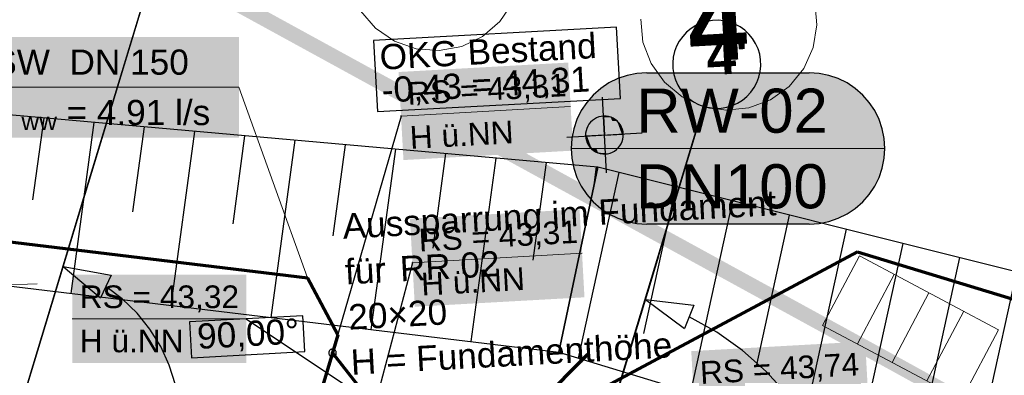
# Model space of a CAD drawing. Extents: x -779 to 790, y -208 to 633.
# Tile 168 of 232: x 96 to 174, y 389 to 417. Entities that reach past the tile are written whole.
import ezdxf
from ezdxf.lldxf.tags import DXFTag

# ---------------------------------------------------------------- set-up
doc = ezdxf.new("R2010")
doc.units = 0
doc.layers.get('0').update_dxf_attribs({"lineweight": 25})
for name, color, linetype, lineweight, true_color in [('01 Allgemein Bemaßung', 7, 'Continuous', 25, 0x848484), ('02 Raster Bemaßung', 7, 'Continuous', 25, 0x848484), ('02 Raster Gebäude-A07F5V4QWF', 7, 'Continuous', 25, 0x848484), ('10 Wege Bestand - Schächte', 9, 'Continuous', 18, 0x808080), ('30 Baugrubenplanung', 7, 'Continuous', 25, 0x848484), ('30 Baugrubenplanung - Bemaßung', 7, 'Continuous', 25, 0x848484), ('30 Baugrubenplanung - Bemaßung-gefuellt', 7, 'Continuous', 35, 0xfefefe), ('60 Höhen Außen (Bestand - bleibt)', 9, 'Continuous', 18, 0x808080), ('S_Mass', 150, 'Continuous', 25, 0x007fff), ('S_Regenwasser_Grundleitung', 7, 'Continuous', 70, 0x0080ff), ('S_Schmutzwasser_Grundleitung', 7, 'Continuous', 70, 0x7f5f00)]:
    doc.layers.add(name, color=color, linetype=linetype, lineweight=lineweight, true_color=true_color)
doc.layers.add('02 Raster Gebäude-A07F5V53WF', color=7, linetype='Continuous', lineweight=13)
doc.layers.add('X_Allgemein', color=7, linetype='Continuous', lineweight=25)
doc.styles.get("Standard").update_dxf_attribs({"font": 'arial.ttf'})
tags = doc.linetypes.add('Raster-A07F5V4TWF', pattern=[0.2, 0.1, -0.05, 0, -0.05]).pattern_tags.tags
tags[10:11] = [DXFTag(74, 4), DXFTag(75, 0), DXFTag(340, '0'), DXFTag(46, 1.0), DXFTag(50, 0.0), DXFTag(44, 0.0), DXFTag(45, 0.0)]
tags[8:9] = [DXFTag(74, 4), DXFTag(75, 0), DXFTag(340, '0'), DXFTag(46, 1.0), DXFTag(50, 0.0), DXFTag(44, 0.0), DXFTag(45, 0.0)]
tags[6:7] = [DXFTag(74, 4), DXFTag(75, 0), DXFTag(340, '0'), DXFTag(46, 1.0), DXFTag(50, 0.0), DXFTag(44, 0.0), DXFTag(45, 0.0)]
tags[4:5] = [DXFTag(74, 4), DXFTag(75, 0), DXFTag(340, '0'), DXFTag(46, 1.0), DXFTag(50, 0.0), DXFTag(44, 0.0), DXFTag(45, 0.0)]
tags = doc.linetypes.add('Raster-A07F5V57WF', pattern=[0.2, 0.1, -0.05, 0, -0.05]).pattern_tags.tags
tags[10:11] = [DXFTag(74, 4), DXFTag(75, 0), DXFTag(340, '0'), DXFTag(46, 1.0), DXFTag(50, 0.0), DXFTag(44, 0.0), DXFTag(45, 0.0)]
tags[8:9] = [DXFTag(74, 4), DXFTag(75, 0), DXFTag(340, '0'), DXFTag(46, 1.0), DXFTag(50, 0.0), DXFTag(44, 0.0), DXFTag(45, 0.0)]
tags[6:7] = [DXFTag(74, 4), DXFTag(75, 0), DXFTag(340, '0'), DXFTag(46, 1.0), DXFTag(50, 0.0), DXFTag(44, 0.0), DXFTag(45, 0.0)]
tags[4:5] = [DXFTag(74, 4), DXFTag(75, 0), DXFTag(340, '0'), DXFTag(46, 1.0), DXFTag(50, 0.0), DXFTag(44, 0.0), DXFTag(45, 0.0)]
tags = doc.linetypes.add('Wipeout_Contour-A07F5V4SWF', pattern=[1, 0, -1]).pattern_tags.tags
tags[6:7] = [DXFTag(74, 4), DXFTag(75, 0), DXFTag(340, '0'), DXFTag(46, 1.0), DXFTag(50, 0.0), DXFTag(44, 0.0), DXFTag(45, 0.0)]
tags[4:5] = [DXFTag(74, 4), DXFTag(75, 0), DXFTag(340, '0'), DXFTag(46, 1.0), DXFTag(50, 0.0), DXFTag(44, 0.0), DXFTag(45, 0.0)]

# ---------------------------------------------------------------- blocks, each defined once
blk = doc.blocks.new('Referenz-A07F5V4VWF', base_point=(-401.415, -176.34))
at = {"color": 0, "linetype": 'ByBlock', "lineweight": -2, "ltscale": 12.5}
for p, q in [((142.05, 405.226), (67.155, 411.855)), ((143.077, 409.188), (142.497, 409.27)), ((142.497, 409.27), (142.579, 407.772)), ((143.58, 408.89), (143.077, 409.188)), ((143.932, 408.421), (143.58, 408.89)), ((144.077, 407.854), (143.932, 408.421)), ((142.579, 407.772), (141.081, 407.69)), ((141.081, 407.69), (141.227, 407.123)), ((142.579, 407.772), (144.077, 407.854)), ((142.661, 406.274), (142.579, 407.772)), ((141.227, 407.123), (141.578, 406.655)), ((141.578, 406.655), (142.082, 406.357)), ((142.082, 406.357), (142.661, 406.274)), ((184.297, 394.662), (142.05, 405.226))]:
    blk.add_line(p, q, dxfattribs=at)
at = {"layer": '02 Raster Bemaßung', "color": 0, "lineweight": -2}
for p, q in [((142.933, 385.136), (146.886, 398.175)), ((99.603, 397.333), (103.408, 396.657)), ((99.603, 397.333), (102.56, 394.846)), ((103.408, 396.657), (102.56, 394.846)), ((104.29, 394.773), (102.984, 395.751)), ((105.464, 393.639), (104.29, 394.773)), ((145.835, 394.707), (149.675, 394.272)), ((145.835, 394.707), (148.943, 392.411)), ((149.675, 394.272), (148.943, 392.411)), ((106.488, 392.368), (105.464, 393.639)), ((151.499, 392.121), (149.309, 393.341)), ((107.346, 390.98), (106.488, 392.368)), ((153.546, 390.672), (151.499, 392.121)), ((108.024, 389.495), (107.346, 390.98)), ((155.425, 389.012), (153.546, 390.672)), ((108.512, 387.938), (108.024, 389.495)), ((157.115, 387.159), (155.425, 389.012))]:
    blk.add_line(p, q, dxfattribs=at)
at = {"layer": '02 Raster Bemaßung', "color": 0, "linetype": 'Wipeout_Contour-A07F5V4SWF', "lineweight": -2, "ltscale": 1.625}
for p, q in [((118.641, 393.432), (109.627, 392.939)), ((118.798, 390.579), (118.641, 393.432)), ((109.627, 392.939), (109.783, 390.085)), ((109.783, 390.085), (118.798, 390.579))]:
    blk.add_line(p, q, dxfattribs=at)
at = {"layer": '02 Raster Gebäude-A07F5V4QWF', "color": 0, "linetype": 'Raster-A07F5V4TWF', "lineweight": -2, "ltscale": 187.5}
for p, q in [((101.61, 403.952), (107.414, 423.093)), ((144.678, 390.893), (150.483, 410.035)), ((38.335, 195.282), (101.61, 403.952)), ((83.707, 189.82), (144.678, 390.893))]:
    blk.add_line(p, q, dxfattribs=at)
at = {"layer": '02 Raster Gebäude-A07F5V4QWF', "color": 0, "lineweight": -2}
for p, q in [((150.703, 416.794), (150.265, 416.661)), ((151.155, 416.869), (150.703, 416.794)), ((151.613, 416.884), (151.155, 416.869)), ((152.068, 416.839), (151.613, 416.884)), ((152.514, 416.735), (152.068, 416.839)), ((149.459, 416.23), (149.105, 415.94)), ((149.848, 416.472), (149.459, 416.23)), ((150.265, 416.661), (149.848, 416.472)), ((152.943, 416.574), (152.514, 416.735)), ((153.347, 416.358), (152.943, 416.574)), ((153.719, 416.091), (153.347, 416.358)), ((154.053, 415.778), (153.719, 416.091)), ((148.526, 415.233), (148.31, 414.829)), ((148.793, 415.605), (148.526, 415.233)), ((149.105, 415.94), (148.793, 415.605)), ((154.344, 415.424), (154.053, 415.778)), ((154.586, 415.036), (154.344, 415.424)), ((148.31, 414.829), (148.149, 414.401)), ((154.775, 414.618), (154.586, 415.036)), ((154.908, 414.18), (154.775, 414.618)), ((148.045, 413.955), (148, 413.499)), ((148.149, 414.401), (148.045, 413.955)), ((154.982, 413.729), (154.908, 414.18)), ((154.997, 413.271), (154.982, 413.729)), ((148, 413.499), (148.015, 413.042)), ((148.015, 413.042), (148.09, 412.59)), ((154.952, 412.815), (154.997, 413.271)), ((148.09, 412.59), (148.223, 412.152)), ((148.223, 412.152), (148.412, 411.735)), ((154.687, 411.941), (154.848, 412.369)), ((154.848, 412.369), (154.952, 412.815)), ((148.412, 411.735), (148.654, 411.346)), ((148.654, 411.346), (148.944, 410.992)), ((154.205, 411.165), (154.471, 411.537)), ((154.471, 411.537), (154.687, 411.941)), ((148.944, 410.992), (149.278, 410.679)), ((149.278, 410.679), (149.65, 410.412)), ((153.149, 410.298), (153.538, 410.54)), ((153.538, 410.54), (153.892, 410.831)), ((153.892, 410.831), (154.205, 411.165)), ((149.65, 410.412), (150.054, 410.197)), ((150.054, 410.197), (150.483, 410.035)), ((150.483, 410.035), (150.929, 409.931)), ((150.929, 409.931), (151.384, 409.887)), ((151.384, 409.887), (151.842, 409.902)), ((151.842, 409.902), (152.294, 409.976)), ((152.294, 409.976), (152.732, 410.109)), ((152.732, 410.109), (153.149, 410.298))]:
    blk.add_line(p, q, dxfattribs=at)
at = {"layer": '30 Baugrubenplanung', "color": 0, "lineweight": -2}
for p, q in [((-143.568, 424.566), (138.963, 390.536)), ((-143.568, 424.566), (138.963, 390.536)), ((142.05, 405.226), (67.155, 411.855)), ((142.05, 405.226), (67.155, 411.855)), ((98.053, 409.12), (97.172, 402.632)), ((102.042, 408.767), (100.199, 395.205)), ((106.031, 408.414), (105.115, 401.676)), ((110.02, 408.061), (108.143, 394.248)), ((114.008, 407.708), (113.059, 400.719)), ((117.997, 407.355), (116.086, 393.291)), ((121.986, 407.002), (121.002, 399.762)), ((125.975, 406.649), (124.03, 392.335)), ((129.964, 406.296), (128.946, 398.805)), ((133.953, 405.943), (131.974, 391.378)), ((137.941, 405.59), (136.89, 397.848)), ((138.963, 390.536), (142.05, 405.226)), ((142.05, 405.226), (138.963, 390.536)), ((138.963, 390.536), (142.05, 405.226)), ((141.93, 405.236), (141.707, 403.59)), ((184.297, 394.662), (142.05, 405.226)), ((184.297, 394.662), (142.05, 405.226)), ((143.726, 404.807), (140.489, 390.073)), ((148.236, 403.679), (145.678, 392.034)), ((152.747, 402.551), (149.411, 387.368)), ((157.257, 401.423), (154.643, 389.526)), ((161.767, 400.296), (158.332, 384.663)), ((166.277, 399.168), (163.608, 387.018)), ((170.787, 398.04), (167.254, 381.958)), ((175.297, 396.912), (172.573, 384.511)), ((138.963, 390.536), (489.954, 284.117)), ((138.963, 390.536), (319.714, 335.733))]:
    blk.add_line(p, q, dxfattribs=at)
at = {"layer": '30 Baugrubenplanung - Bemaßung', "color": 0, "linetype": 'Wipeout_Contour-A07F5V4SWF', "lineweight": -2, "ltscale": 1.625}
for p, q in [((143.541, 416.335), (124.25, 415.279)), ((143.85, 410.685), (143.541, 416.335)), ((124.25, 415.279), (124.559, 409.63)), ((124.559, 409.63), (143.85, 410.685))]:
    blk.add_line(p, q, dxfattribs=at)
at = {"layer": '30 Baugrubenplanung - Bemaßung', "color": 0, "lineweight": -2}
for p, q in [((142.743, 404.776), (142.415, 410.768)), ((141.777, 409.04), (141.618, 408.925)), ((141.949, 409.134), (141.777, 409.04)), ((142.133, 409.205), (141.949, 409.134)), ((142.323, 409.251), (142.133, 409.205)), ((142.518, 409.271), (142.323, 409.251)), ((142.715, 409.266), (142.518, 409.271)), ((142.908, 409.236), (142.715, 409.266)), ((143.097, 409.18), (142.908, 409.236)), ((143.276, 409.101), (143.097, 409.18)), ((143.443, 408.999), (143.276, 409.101)), ((143.596, 408.875), (143.443, 408.999)), ((141.171, 408.29), (141.116, 408.102)), ((141.251, 408.469), (141.171, 408.29)), ((141.353, 408.637), (141.251, 408.469)), ((141.476, 408.789), (141.353, 408.637)), ((141.618, 408.925), (141.476, 408.789)), ((143.731, 408.733), (143.596, 408.875)), ((143.847, 408.574), (143.731, 408.733)), ((143.941, 408.402), (143.847, 408.574)), ((144.011, 408.219), (143.941, 408.402)), ((144.057, 408.028), (144.011, 408.219)), ((139.583, 407.608), (145.575, 407.936)), ((141.085, 407.908), (141.08, 407.712)), ((141.08, 407.712), (141.101, 407.517)), ((141.116, 408.102), (141.085, 407.908)), ((141.101, 407.517), (141.147, 407.326)), ((143.987, 407.255), (144.043, 407.443)), ((144.043, 407.443), (144.073, 407.637)), ((144.078, 407.833), (144.057, 408.028)), ((144.073, 407.637), (144.078, 407.833)), ((141.147, 407.326), (141.218, 407.143)), ((141.218, 407.143), (141.311, 406.97)), ((141.311, 406.97), (141.427, 406.812)), ((141.427, 406.812), (141.562, 406.67)), ((141.562, 406.67), (141.715, 406.546)), ((143.381, 406.505), (143.54, 406.62)), ((143.54, 406.62), (143.682, 406.755)), ((143.682, 406.755), (143.805, 406.908)), ((143.805, 406.908), (143.908, 407.075)), ((143.908, 407.075), (143.987, 407.255)), ((141.715, 406.546), (141.882, 406.444)), ((141.882, 406.444), (142.062, 406.364)), ((142.062, 406.364), (142.25, 406.309)), ((142.25, 406.309), (142.444, 406.278)), ((142.444, 406.278), (142.64, 406.273)), ((142.64, 406.273), (142.835, 406.294)), ((142.835, 406.294), (143.026, 406.34)), ((143.026, 406.34), (143.209, 406.411)), ((143.209, 406.411), (143.381, 406.505))]:
    blk.add_line(p, q, dxfattribs=at)
at = {"layer": '30 Baugrubenplanung - Bemaßung-gefuellt', "color": 0}
for points in [[(142.519, 409.267), (142.497, 409.267), (142.497, 409.27)], [(142.579, 407.772), (142.519, 409.267), (142.497, 409.267)], [(143.133, 407.803), (142.578, 407.803), (142.519, 409.267)], [(143.077, 409.188), (142.552, 409.188), (142.519, 409.267)], [(143.133, 407.803), (143.077, 409.188), (142.552, 409.188)], [(143.623, 407.83), (143.132, 407.83), (143.077, 409.188)], [(143.58, 408.89), (143.197, 408.89), (143.077, 409.188)], [(143.623, 407.83), (143.58, 408.89), (143.197, 408.89)], [(143.955, 407.848), (143.623, 407.848), (143.58, 408.89)], [(143.932, 408.421), (143.749, 408.421), (143.58, 408.89)], [(143.955, 407.848), (143.932, 408.421), (143.749, 408.421)], [(144.077, 407.854), (143.955, 407.854), (143.932, 408.421)], [(141.204, 407.69), (141.081, 407.69), (141.203, 407.697)], [(141.227, 407.123), (141.204, 407.69), (141.081, 407.69)], [(141.536, 407.697), (141.203, 407.697), (141.535, 407.715)], [(141.41, 407.123), (141.227, 407.123), (141.203, 407.697)], [(141.578, 406.655), (141.536, 407.697), (141.203, 407.697)], [(142.027, 407.715), (141.535, 407.715), (142.026, 407.742)], [(141.962, 406.655), (141.578, 406.655), (141.535, 407.715)], [(142.082, 406.357), (142.027, 407.715), (141.535, 407.715)], [(142.58, 407.742), (142.026, 407.742), (142.579, 407.772)], [(142.606, 406.357), (142.082, 406.357), (142.026, 407.742)], [(142.64, 406.277), (142.58, 407.742), (142.026, 407.742)], [(142.579, 407.772), (143.133, 407.803), (142.578, 407.803)], [(142.661, 406.277), (142.64, 406.277), (142.579, 407.772)], [(143.133, 407.803), (143.623, 407.83), (143.132, 407.83)], [(143.623, 407.83), (143.955, 407.848), (143.623, 407.848)], [(143.955, 407.848), (144.077, 407.854), (143.955, 407.854)], [(141.578, 406.655), (141.41, 407.123), (141.227, 407.123)], [(142.082, 406.357), (141.962, 406.655), (141.578, 406.655)], [(142.64, 406.277), (142.606, 406.357), (142.082, 406.357)], [(142.661, 406.274), (142.661, 406.277), (142.64, 406.277)]]:
    blk.add_solid(points, dxfattribs=at)
at = {"layer": '01 Allgemein Bemaßung', "color": 0, "linetype": 'ByBlock', "lineweight": -2, "ltscale": 0.21125, "char_height": 2.00026, "attachment_point": 1, "rotation": 3.13197}
for s, insert in [('{\\fArial;Aussparrung im Fundament}', (121.733, 401.528)), ('{\\fArial;für}', (121.921, 397.912)), ('{\\fArial;RR 02}', (126.281, 398.151)), ('{\\fArial;20×20}', (122.192, 394.319)), ('{\\fArial;H = Fundamenthöhe}', (122.38, 390.736))]:
    blk.add_mtext(s, dxfattribs=dict(at, insert=insert))
at = {"layer": '02 Raster Bemaßung', "color": 0, "linetype": 'ByBlock', "lineweight": -2, "ltscale": 2.25, "insert": (110.18, 392.79), "char_height": 2.00026, "attachment_point": 1, "rotation": 3.13197}
blk.add_mtext('{\\fArial;90,00°}', dxfattribs=at)
at = {"layer": '02 Raster Gebäude-A07F5V4QWF', "color": 0, "linetype": 'ByBlock', "lineweight": -2, "ltscale": 2.25, "insert": (150.595, 415.515), "char_height": 3.00039, "attachment_point": 1, "rotation": 3.13197}
blk.add_mtext("{\\fArial|b1|i0;4'}", dxfattribs=at)
at = {"layer": '30 Baugrubenplanung - Bemaßung', "color": 0, "linetype": 'ByBlock', "lineweight": -2, "ltscale": 0.405, "char_height": 2.00026, "attachment_point": 1, "rotation": 3.13197}
for s, insert in [('{\\fArial;OKG Bestand}', (124.677, 414.948)), ('{\\fArial;-0,43 = 44,31}', (124.84, 412.335))]:
    blk.add_mtext(s, dxfattribs=dict(at, insert=insert))
blk = doc.blocks.new('Polylinie-A07F5V4XWF', base_point=(-290.566, 305.478))
at = {"color": 0, "linetype": 'ByBlock', "lineweight": -2, "ltscale": 0.25}
for points in [[(163.213, 390.253), (-97.765, 534.44), (-100.265, 534.44)], [(165.713, 390.253), (163.213, 390.253), (-97.765, 534.44)], [(165.137, 389.201), (165.713, 390.253), (163.213, 390.253)], [(167.619, 389.202), (165.135, 389.202), (165.715, 390.252)], [(242.671, 346.418), (167.619, 389.202), (165.135, 389.202)], [(245.154, 346.418), (242.671, 346.418), (167.619, 389.202)]]:
    blk.add_solid(points, dxfattribs=at)
blk = doc.blocks.new('Referenz-A07F5V59WF', base_point=(-759.499, -206.186))
at = {"layer": '02 Raster Gebäude-A07F5V53WF', "color": 0, "linetype": 'Raster-A07F5V57WF', "ltscale": 117.000008}
for p, q in [((101.563, 403.96), (107.366, 423.098)), ((144.624, 390.905), (150.427, 410.043)), ((38.303, 195.329), (101.563, 403.96)), ((83.667, 189.869), (144.624, 390.905))]:
    blk.add_line(p, q, dxfattribs=at)
at = {"layer": '02 Raster Gebäude-A07F5V53WF', "color": 0, "linetype": 'Continuous', "ltscale": 117.000008}
for p, q in [((159.454, 416.513), (159.274, 418.332)), ((123.211, 417.638), (124.401, 416.251)), ((134.285, 416.792), (135.316, 418.3)), ((132.898, 415.602), (134.285, 416.792)), ((145.462, 416.97), (145.641, 415.151)), ((124.401, 416.251), (125.909, 415.22)), ((159.156, 414.711), (159.454, 416.513)), ((125.909, 415.22), (127.633, 414.614)), ((131.251, 414.812), (132.898, 415.602)), ((127.633, 414.614), (129.455, 414.475)), ((129.455, 414.475), (131.251, 414.812)), ((145.641, 415.151), (146.285, 413.441)), ((158.402, 413.046), (159.156, 414.711)), ((146.285, 413.441), (147.35, 411.956)), ((157.243, 411.633), (158.402, 413.046)), ((147.35, 411.956), (148.762, 410.797)), ((155.758, 410.569), (157.243, 411.633)), ((148.762, 410.797), (150.427, 410.043)), ((154.048, 409.925), (155.758, 410.569)), ((150.427, 410.043), (152.23, 409.746)), ((152.23, 409.746), (154.048, 409.925))]:
    blk.add_line(p, q, dxfattribs=at)
at = {"layer": '10 Wege Bestand - Schächte', "color": 0, "linetype": 'Continuous', "ltscale": 162.000017}
for p, q in [((159.902, 392.653), (162.828, 398.175)), ((162.828, 398.175), (173.873, 392.324)), ((162.664, 391.19), (165.589, 396.713)), ((165.425, 389.727), (168.35, 395.25)), ((171.112, 393.787), (168.186, 388.264)), ((170.948, 386.802), (159.902, 392.653)), ((173.873, 392.324), (170.948, 386.802))]:
    blk.add_line(p, q, dxfattribs=at)
at = {"layer": '60 Höhen Außen (Bestand - bleibt)', "color": 0, "linetype": 'Continuous', "ltscale": 162.000017}
blk.add_line((97.523, 395.974), (91.528, 395.731), dxfattribs=at)
at = {"layer": '02 Raster Gebäude-A07F5V53WF', "color": 0, "linetype": 'Continuous', "ltscale": 117.000008, "insert": (149.033, 419.552), "char_height": 5.99964, "attachment_point": 1, "rotation": 3.1327}
blk.add_mtext("{\\fArial|b1|i0;4'}", dxfattribs=at)

msp = doc.modelspace()

# ---------------------------------------------------------------- linework, layer by layer
at = {"layer": 'S_Mass'}
for p, q in [((143.639, 412.251), (142.935, 411.904)), ((144.382, 412.503), (143.639, 412.251)), ((145.151, 412.656), (144.382, 412.503)), ((145.935, 412.707), (145.151, 412.656)), ((145.935, 412.707), (158.847, 412.707)), ((159.63, 412.656), (158.847, 412.707)), ((160.4, 412.503), (159.63, 412.656)), ((161.143, 412.251), (160.4, 412.503)), ((161.847, 411.904), (161.143, 412.251)), ((142.282, 411.468), (141.692, 410.95)), ((142.935, 411.904), (142.282, 411.468)), ((162.499, 411.468), (161.847, 411.904)), ((163.089, 410.95), (162.499, 411.468)), ((141.692, 410.95), (141.175, 410.36)), ((163.607, 410.36), (163.089, 410.95)), ((141.175, 410.36), (140.739, 409.707)), ((164.043, 409.707), (163.607, 410.36)), ((126.426, 409.281), (120.986, 390.48)), ((126.417, 409.286), (126.416, 409.284)), ((126.416, 409.284), (126.416, 409.283)), ((126.416, 409.283), (126.416, 409.282)), ((126.416, 409.282), (126.416, 409.281)), ((126.416, 409.281), (126.416, 409.279)), ((126.416, 409.279), (126.416, 409.278)), ((126.416, 409.278), (126.417, 409.277)), ((126.418, 409.287), (126.417, 409.286)), ((126.417, 409.277), (126.417, 409.276)), ((126.417, 409.276), (126.418, 409.275)), ((126.419, 409.289), (126.418, 409.288)), ((126.418, 409.288), (126.418, 409.287)), ((126.418, 409.275), (126.419, 409.274)), ((126.42, 409.289), (126.419, 409.289)), ((126.419, 409.274), (126.42, 409.273)), ((126.422, 409.29), (126.42, 409.289)), ((126.42, 409.273), (126.421, 409.272)), ((126.421, 409.272), (126.423, 409.272)), ((126.423, 409.291), (126.422, 409.29)), ((126.424, 409.291), (126.423, 409.291)), ((126.423, 409.272), (126.424, 409.271)), ((126.425, 409.291), (126.424, 409.291)), ((126.424, 409.271), (126.425, 409.271)), ((126.427, 409.291), (126.425, 409.291)), ((126.425, 409.271), (126.426, 409.271)), ((126.426, 409.271), (126.428, 409.271)), ((126.428, 409.291), (126.427, 409.291)), ((126.429, 409.291), (126.428, 409.291)), ((126.428, 409.271), (126.429, 409.272)), ((126.43, 409.29), (126.429, 409.291)), ((126.429, 409.272), (126.43, 409.272)), ((126.432, 409.289), (126.43, 409.29)), ((126.43, 409.272), (126.431, 409.273)), ((126.431, 409.273), (126.432, 409.273)), ((126.433, 409.289), (126.432, 409.289)), ((126.432, 409.273), (126.433, 409.274)), ((126.433, 409.288), (126.433, 409.289)), ((126.434, 409.287), (126.433, 409.288)), ((126.433, 409.274), (126.434, 409.275)), ((126.435, 409.285), (126.434, 409.287)), ((126.434, 409.275), (126.435, 409.277)), ((126.435, 409.284), (126.435, 409.285)), ((126.436, 409.283), (126.435, 409.284)), ((126.435, 409.278), (126.436, 409.279)), ((126.435, 409.277), (126.435, 409.278)), ((126.436, 409.282), (126.436, 409.283)), ((126.436, 409.28), (126.436, 409.282)), ((126.436, 409.279), (126.436, 409.28)), ((140.391, 409.004), (140.139, 408.26)), ((140.739, 409.707), (140.391, 409.004)), ((164.39, 409.004), (164.043, 409.707)), ((164.642, 408.26), (164.39, 409.004)), ((140.139, 408.26), (139.986, 407.491)), ((164.795, 407.491), (164.642, 408.26)), ((139.986, 407.491), (139.935, 406.707)), ((164.847, 406.707), (164.795, 407.491)), ((139.935, 406.707), (139.986, 405.924)), ((164.795, 405.924), (164.847, 406.707)), ((139.986, 405.924), (140.139, 405.155)), ((164.642, 405.155), (164.795, 405.924)), ((140.139, 405.155), (140.391, 404.411)), ((164.39, 404.411), (164.642, 405.155)), ((140.391, 404.411), (140.739, 403.707)), ((164.043, 403.707), (164.39, 404.411)), ((140.739, 403.707), (141.175, 403.055)), ((163.607, 403.055), (164.043, 403.707)), ((141.175, 403.055), (141.692, 402.465)), ((163.089, 402.465), (163.607, 403.055)), ((141.692, 402.465), (142.282, 401.947)), ((142.282, 401.947), (142.935, 401.511)), ((161.847, 401.511), (162.499, 401.947)), ((162.499, 401.947), (163.089, 402.465)), ((142.935, 401.511), (143.639, 401.164)), ((143.639, 401.164), (144.382, 400.912)), ((160.4, 400.912), (161.143, 401.164)), ((161.143, 401.164), (161.847, 401.511)), ((144.382, 400.912), (145.151, 400.759)), ((145.151, 400.759), (145.935, 400.707)), ((158.847, 400.707), (145.935, 400.707)), ((158.847, 400.707), (159.63, 400.759)), ((159.63, 400.759), (160.4, 400.912)), ((127.329, 397.639), (124.708, 387.726)), ((127.32, 397.643), (127.319, 397.641)), ((127.319, 397.641), (127.319, 397.64)), ((127.319, 397.64), (127.319, 397.639)), ((127.319, 397.639), (127.319, 397.637)), ((127.319, 397.637), (127.32, 397.636)), ((127.321, 397.645), (127.32, 397.644)), ((127.32, 397.644), (127.32, 397.643)), ((127.32, 397.636), (127.32, 397.635)), ((127.32, 397.635), (127.321, 397.634)), ((127.322, 397.646), (127.321, 397.645)), ((127.321, 397.634), (127.322, 397.633)), ((127.323, 397.647), (127.322, 397.646)), ((127.322, 397.633), (127.323, 397.632)), ((127.324, 397.648), (127.323, 397.647)), ((127.323, 397.632), (127.324, 397.631)), ((127.325, 397.648), (127.324, 397.648)), ((127.324, 397.631), (127.325, 397.63)), ((127.326, 397.649), (127.325, 397.648)), ((127.325, 397.63), (127.326, 397.63)), ((127.327, 397.649), (127.326, 397.649)), ((127.326, 397.63), (127.327, 397.63)), ((127.329, 397.649), (127.327, 397.649)), ((127.327, 397.63), (127.328, 397.629)), ((127.328, 397.629), (127.33, 397.629)), ((127.33, 397.649), (127.329, 397.649)), ((127.331, 397.649), (127.33, 397.649)), ((127.33, 397.629), (127.331, 397.629)), ((127.332, 397.649), (127.331, 397.649)), ((127.331, 397.629), (127.332, 397.63)), ((127.334, 397.648), (127.332, 397.649)), ((127.332, 397.63), (127.334, 397.63)), ((127.335, 397.648), (127.334, 397.648)), ((127.334, 397.63), (127.335, 397.631)), ((127.336, 397.647), (127.335, 397.648)), ((127.335, 397.631), (127.336, 397.632)), ((127.337, 397.646), (127.336, 397.647)), ((127.336, 397.632), (127.337, 397.633)), ((127.338, 397.645), (127.337, 397.646)), ((127.337, 397.634), (127.338, 397.635)), ((127.337, 397.633), (127.337, 397.634)), ((127.338, 397.644), (127.338, 397.645)), ((127.339, 397.642), (127.338, 397.644)), ((127.338, 397.635), (127.339, 397.636)), ((127.339, 397.641), (127.339, 397.642)), ((127.339, 397.64), (127.339, 397.641)), ((127.339, 397.639), (127.339, 397.64)), ((127.339, 397.637), (127.339, 397.639)), ((127.339, 397.636), (127.339, 397.637)), ((114.125, 393.189), (114.124, 393.188)), ((114.124, 393.188), (114.124, 393.187)), ((114.124, 393.187), (114.124, 393.185)), ((114.124, 393.185), (114.124, 393.184)), ((114.124, 393.184), (114.124, 393.183)), ((114.124, 393.183), (114.125, 393.182)), ((114.126, 393.191), (114.125, 393.19)), ((114.125, 393.19), (114.125, 393.189)), ((114.125, 393.182), (114.125, 393.18)), ((114.125, 393.18), (114.126, 393.179)), ((114.127, 393.192), (114.126, 393.191)), ((114.126, 393.179), (114.127, 393.178)), ((114.128, 393.193), (114.127, 393.192)), ((114.127, 393.178), (114.128, 393.177)), ((114.129, 393.194), (114.128, 393.193)), ((114.128, 393.177), (114.129, 393.177)), ((114.13, 393.195), (114.129, 393.194)), ((114.129, 393.177), (114.13, 393.176)), ((114.131, 393.195), (114.13, 393.195)), ((114.13, 393.176), (114.131, 393.176)), ((114.133, 393.195), (114.131, 393.195)), ((114.131, 393.176), (114.133, 393.175)), ((114.134, 393.195), (114.133, 393.195)), ((114.133, 393.175), (114.134, 393.175)), ((114.135, 393.195), (114.134, 393.195)), ((114.134, 393.185), (127.327, 384.388)), ((114.134, 393.175), (114.135, 393.175)), ((114.137, 393.195), (114.135, 393.195)), ((114.135, 393.175), (114.137, 393.176)), ((114.138, 393.195), (114.137, 393.195)), ((114.137, 393.176), (114.138, 393.176)), ((114.139, 393.194), (114.138, 393.195)), ((114.138, 393.176), (114.139, 393.177)), ((114.14, 393.193), (114.139, 393.194)), ((114.139, 393.177), (114.14, 393.177)), ((114.141, 393.192), (114.14, 393.193)), ((114.14, 393.177), (114.141, 393.178)), ((114.142, 393.191), (114.141, 393.192)), ((114.141, 393.178), (114.142, 393.179)), ((114.143, 393.19), (114.142, 393.191)), ((114.142, 393.179), (114.143, 393.18)), ((114.143, 393.189), (114.143, 393.19)), ((114.144, 393.188), (114.143, 393.189)), ((114.143, 393.182), (114.144, 393.183)), ((114.143, 393.18), (114.143, 393.182)), ((114.144, 393.187), (114.144, 393.188)), ((114.144, 393.185), (114.144, 393.187)), ((114.144, 393.184), (114.144, 393.185)), ((114.144, 393.183), (114.144, 393.184)), ((120.688, 390.519), (120.686, 390.48)), ((120.686, 390.48), (120.688, 390.441)), ((120.696, 390.558), (120.688, 390.519)), ((120.688, 390.441), (120.696, 390.403)), ((120.708, 390.595), (120.696, 390.558)), ((120.696, 390.403), (120.708, 390.365)), ((120.726, 390.63), (120.708, 390.595)), ((120.708, 390.365), (120.726, 390.33)), ((120.748, 390.663), (120.726, 390.63)), ((120.726, 390.33), (120.748, 390.298)), ((120.774, 390.692), (120.748, 390.663)), ((120.748, 390.298), (120.774, 390.268)), ((120.803, 390.718), (120.774, 390.692)), ((120.774, 390.268), (120.803, 390.242)), ((120.836, 390.74), (120.803, 390.718)), ((120.803, 390.242), (120.836, 390.22)), ((120.871, 390.757), (120.836, 390.74)), ((120.836, 390.22), (120.871, 390.203)), ((120.908, 390.77), (120.871, 390.757)), ((120.871, 390.203), (120.908, 390.191)), ((120.887, 390.493), (120.886, 390.48)), ((120.886, 390.48), (120.887, 390.467)), ((120.889, 390.506), (120.887, 390.493)), ((120.887, 390.467), (120.889, 390.454)), ((120.893, 390.519), (120.889, 390.506)), ((120.889, 390.454), (120.893, 390.442)), ((120.899, 390.53), (120.893, 390.519)), ((120.893, 390.442), (120.899, 390.43)), ((120.906, 390.541), (120.899, 390.53)), ((120.899, 390.43), (120.906, 390.419)), ((120.915, 390.551), (120.906, 390.541)), ((120.906, 390.419), (120.915, 390.41)), ((120.946, 390.778), (120.908, 390.77)), ((120.908, 390.191), (120.946, 390.183)), ((120.925, 390.56), (120.915, 390.551)), ((120.915, 390.41), (120.925, 390.401)), ((120.936, 390.567), (120.925, 390.56)), ((120.925, 390.401), (120.936, 390.394)), ((120.947, 390.573), (120.936, 390.567)), ((120.936, 390.394), (120.947, 390.388)), ((120.986, 390.78), (120.946, 390.778)), ((120.946, 390.183), (120.986, 390.18)), ((120.96, 390.577), (120.947, 390.573)), ((120.947, 390.388), (120.96, 390.384)), ((120.973, 390.579), (120.96, 390.577)), ((120.96, 390.384), (120.973, 390.381)), ((120.986, 390.58), (120.973, 390.579)), ((120.973, 390.381), (120.986, 390.38)), ((121.025, 390.778), (120.986, 390.78)), ((120.999, 390.579), (120.986, 390.58)), ((120.986, 390.38), (120.999, 390.381)), ((120.986, 390.18), (121.025, 390.183)), ((121.012, 390.577), (120.999, 390.579)), ((120.999, 390.381), (121.012, 390.384)), ((121.024, 390.573), (121.012, 390.577)), ((121.012, 390.384), (121.024, 390.388)), ((121.036, 390.567), (121.024, 390.573)), ((121.024, 390.388), (121.036, 390.394)), ((121.063, 390.77), (121.025, 390.778)), ((121.025, 390.183), (121.063, 390.191)), ((121.047, 390.56), (121.036, 390.567)), ((121.036, 390.394), (121.047, 390.401)), ((121.056, 390.551), (121.047, 390.56)), ((121.047, 390.401), (121.056, 390.41)), ((121.065, 390.541), (121.056, 390.551)), ((121.056, 390.41), (121.065, 390.419)), ((121.1, 390.757), (121.063, 390.77)), ((121.063, 390.191), (121.1, 390.203)), ((121.072, 390.53), (121.065, 390.541)), ((121.065, 390.419), (121.072, 390.43)), ((121.078, 390.519), (121.072, 390.53)), ((121.072, 390.43), (121.078, 390.442)), ((121.082, 390.506), (121.078, 390.519)), ((121.078, 390.442), (121.082, 390.454)), ((121.085, 390.493), (121.082, 390.506)), ((121.082, 390.454), (121.085, 390.467)), ((121.086, 390.48), (121.085, 390.493)), ((121.085, 390.467), (121.086, 390.48)), ((121.136, 390.74), (121.1, 390.757)), ((121.1, 390.203), (121.136, 390.22)), ((121.168, 390.718), (121.136, 390.74)), ((121.136, 390.22), (121.168, 390.242)), ((121.198, 390.692), (121.168, 390.718)), ((121.168, 390.242), (121.198, 390.268)), ((121.224, 390.663), (121.198, 390.692)), ((121.198, 390.268), (121.224, 390.298)), ((121.245, 390.63), (121.224, 390.663)), ((121.224, 390.298), (121.245, 390.33)), ((121.263, 390.595), (121.245, 390.63)), ((121.245, 390.33), (121.263, 390.365)), ((121.275, 390.558), (121.263, 390.595)), ((121.263, 390.365), (121.275, 390.403)), ((121.283, 390.519), (121.275, 390.558)), ((121.275, 390.403), (121.283, 390.441)), ((121.286, 390.48), (121.283, 390.519)), ((121.283, 390.441), (121.286, 390.48))]:
    msp.add_line(p, q, dxfattribs=at)
at = {"layer": 'S_Mass', "lineweight": 18}
for p, q in [((93.382, 411.561), (113.549, 411.561)), ((126.426, 409.281), (139.897, 410.029)), ((139.935, 406.707), (164.847, 406.707)), ((127.329, 397.639), (140.8, 398.388)), ((100.315, 393.185), (114.134, 393.185))]:
    msp.add_line(p, q, dxfattribs=at)
at = {"layer": 'S_Mass', "lineweight": 5}
for p, q in [((113.54, 411.566), (113.539, 411.564)), ((113.539, 411.564), (113.539, 411.563)), ((113.539, 411.563), (113.539, 411.562)), ((113.539, 411.562), (113.539, 411.561)), ((113.539, 411.561), (113.539, 411.559)), ((113.539, 411.559), (113.539, 411.558)), ((113.539, 411.558), (113.539, 411.557)), ((113.539, 411.557), (113.54, 411.556)), ((113.541, 411.567), (113.54, 411.566)), ((113.54, 411.556), (113.541, 411.555)), ((113.542, 411.568), (113.541, 411.567)), ((113.541, 411.555), (113.542, 411.554)), ((113.543, 411.569), (113.542, 411.568)), ((113.542, 411.554), (113.543, 411.553)), ((113.544, 411.569), (113.543, 411.569)), ((113.543, 411.553), (113.544, 411.552)), ((113.545, 411.57), (113.544, 411.569)), ((113.544, 411.552), (113.545, 411.551)), ((113.546, 411.57), (113.545, 411.57)), ((113.545, 411.551), (113.546, 411.551)), ((113.547, 411.571), (113.546, 411.57)), ((113.546, 411.551), (113.547, 411.551)), ((113.549, 411.571), (113.547, 411.571)), ((113.547, 411.551), (113.549, 411.551)), ((113.55, 411.571), (113.549, 411.571)), ((113.549, 411.561), (118.996, 396.445)), ((113.549, 411.551), (113.55, 411.551)), ((113.551, 411.57), (113.55, 411.571)), ((113.55, 411.551), (113.551, 411.551)), ((113.553, 411.57), (113.551, 411.57)), ((113.551, 411.551), (113.553, 411.551)), ((113.554, 411.569), (113.553, 411.57)), ((113.553, 411.551), (113.554, 411.552)), ((113.555, 411.569), (113.554, 411.569)), ((113.554, 411.552), (113.555, 411.553)), ((113.556, 411.568), (113.555, 411.569)), ((113.555, 411.553), (113.556, 411.554)), ((113.557, 411.567), (113.556, 411.568)), ((113.556, 411.554), (113.557, 411.555)), ((113.557, 411.566), (113.557, 411.567)), ((113.558, 411.564), (113.557, 411.566)), ((113.557, 411.556), (113.558, 411.557)), ((113.557, 411.555), (113.557, 411.556)), ((113.558, 411.563), (113.558, 411.564)), ((113.559, 411.562), (113.558, 411.563)), ((113.558, 411.558), (113.559, 411.559)), ((113.558, 411.557), (113.558, 411.558)), ((113.559, 411.561), (113.559, 411.562)), ((113.559, 411.559), (113.559, 411.561))]:
    msp.add_line(p, q, dxfattribs=at)
at = {"layer": 'S_Mass', "color": 7, "lineweight": 5, "true_color": 0xffffff}
for points in [[(93.382, 407.561), (113.549, 407.561), (93.382, 415.561)], [(113.549, 407.561), (93.382, 415.561), (113.549, 415.561)]]:
    msp.add_solid(points, dxfattribs=at)
at = {"layer": 'S_Mass', "color": 7, "true_color": 0xffffff}
for points in [[(139.744, 412.776), (126.232, 412.776), (139.702, 413.524)], [(126.578, 406.535), (139.744, 412.776), (126.232, 412.776)], [(140.091, 406.535), (126.578, 406.535), (139.744, 412.776)], [(126.62, 405.786), (140.091, 406.535), (126.578, 406.535)], [(140.647, 401.134), (127.135, 401.134), (140.606, 401.882)], [(127.482, 394.893), (140.647, 401.134), (127.135, 401.134)], [(140.994, 394.893), (127.482, 394.893), (140.647, 401.134)], [(100.315, 389.685), (114.134, 389.685), (100.315, 396.685)], [(114.134, 389.685), (100.315, 396.685), (114.134, 396.685)], [(127.523, 394.145), (140.994, 394.893), (127.482, 394.893)], [(163.325, 390.62), (149.474, 390.62), (163.282, 391.388)], [(149.819, 384.398), (163.325, 390.62), (149.474, 390.62)], [(163.671, 384.398), (149.819, 384.398), (163.325, 390.62)]]:
    msp.add_solid(points, dxfattribs=at)
at = {"layer": 'S_Mass', "color": 7, "true_color": 0xfefefe}
for points in [[(142.935, 411.904), (161.847, 411.904), (143.242, 412.069)], [(143.242, 412.069), (161.539, 412.069), (143.558, 412.217)], [(161.847, 411.904), (143.242, 412.069), (161.539, 412.069)], [(143.558, 412.217), (161.223, 412.217), (143.883, 412.346)], [(161.539, 412.069), (143.558, 412.217), (161.223, 412.217)], [(143.883, 412.346), (160.899, 412.346), (144.214, 412.455)], [(161.223, 412.217), (143.883, 412.346), (160.899, 412.346)], [(144.214, 412.455), (160.568, 412.455), (144.551, 412.546)], [(160.899, 412.346), (144.214, 412.455), (160.568, 412.455)], [(144.551, 412.546), (160.23, 412.546), (144.893, 412.616)], [(160.568, 412.455), (144.551, 412.546), (160.23, 412.546)], [(144.893, 412.616), (159.889, 412.616), (145.238, 412.667)], [(160.23, 412.546), (144.893, 412.616), (159.889, 412.616)], [(145.238, 412.667), (159.543, 412.667), (145.586, 412.697)], [(159.889, 412.616), (145.238, 412.667), (159.543, 412.667)], [(145.586, 412.697), (159.196, 412.697), (145.935, 412.707)], [(159.543, 412.667), (145.586, 412.697), (159.196, 412.697)], [(159.196, 412.697), (145.935, 412.707), (158.847, 412.707)], [(141.817, 411.072), (162.964, 411.072), (142.078, 411.304)], [(142.078, 411.304), (162.703, 411.304), (142.352, 411.52)], [(162.964, 411.072), (142.078, 411.304), (162.703, 411.304)], [(142.352, 411.52), (162.43, 411.52), (142.638, 411.72)], [(162.703, 411.304), (142.352, 411.52), (162.43, 411.52)], [(142.638, 411.72), (162.144, 411.72), (142.935, 411.904)], [(162.43, 411.52), (142.638, 411.72), (162.144, 411.72)], [(162.144, 411.72), (142.935, 411.904), (161.847, 411.904)], [(141.122, 410.29), (163.659, 410.29), (141.338, 410.564)], [(141.338, 410.564), (163.443, 410.564), (141.57, 410.825)], [(163.659, 410.29), (141.338, 410.564), (163.443, 410.564)], [(141.57, 410.825), (163.211, 410.825), (141.817, 411.072)], [(163.443, 410.564), (141.57, 410.825), (163.211, 410.825)], [(163.211, 410.825), (141.817, 411.072), (162.964, 411.072)], [(141.817, 411.072), (162.964, 411.072), (141.817, 411.072)], [(162.964, 411.072), (141.817, 411.072), (162.964, 411.072)], [(140.739, 409.707), (164.043, 409.707), (140.922, 410.005)], [(140.922, 410.005), (163.86, 410.005), (141.122, 410.29)], [(164.043, 409.707), (140.922, 410.005), (163.86, 410.005)], [(163.86, 410.005), (141.122, 410.29), (163.659, 410.29)], [(140.296, 408.76), (164.485, 408.76), (140.425, 409.084)], [(140.425, 409.084), (164.356, 409.084), (140.573, 409.4)], [(164.485, 408.76), (140.425, 409.084), (164.356, 409.084)], [(140.573, 409.4), (164.208, 409.4), (140.739, 409.707)], [(164.356, 409.084), (140.573, 409.4), (164.208, 409.4)], [(164.208, 409.4), (140.739, 409.707), (164.043, 409.707)], [(140.096, 408.091), (164.685, 408.091), (140.187, 408.428)], [(140.187, 408.428), (164.595, 408.428), (140.296, 408.76)], [(164.685, 408.091), (140.187, 408.428), (164.595, 408.428)], [(164.595, 408.428), (140.296, 408.76), (164.485, 408.76)], [(139.945, 407.056), (164.837, 407.056), (139.975, 407.404)], [(139.975, 407.404), (164.806, 407.404), (140.026, 407.749)], [(164.837, 407.056), (139.975, 407.404), (164.806, 407.404)], [(140.026, 407.749), (164.756, 407.749), (140.096, 408.091)], [(164.806, 407.404), (140.026, 407.749), (164.756, 407.749)], [(164.756, 407.749), (140.096, 408.091), (164.685, 408.091)], [(139.935, 406.707), (164.847, 406.707), (139.945, 407.056)], [(139.945, 406.359), (164.837, 406.359), (139.935, 406.707)], [(164.837, 406.359), (139.935, 406.707), (164.847, 406.707)], [(164.847, 406.707), (139.945, 407.056), (164.837, 407.056)], [(139.945, 407.056), (164.837, 407.056), (139.945, 407.056)], [(164.837, 407.056), (139.945, 407.056), (164.837, 407.056)], [(139.975, 406.011), (164.806, 406.011), (139.945, 406.359)], [(164.806, 406.011), (139.945, 406.359), (164.837, 406.359)], [(139.945, 406.359), (164.837, 406.359), (139.945, 406.359)], [(164.837, 406.359), (139.945, 406.359), (164.837, 406.359)], [(140.026, 405.666), (164.756, 405.666), (139.975, 406.011)], [(164.756, 405.666), (139.975, 406.011), (164.806, 406.011)], [(139.975, 406.011), (164.806, 406.011), (139.975, 406.011)], [(164.806, 406.011), (139.975, 406.011), (164.806, 406.011)], [(140.096, 405.324), (164.685, 405.324), (140.026, 405.666)], [(164.685, 405.324), (140.026, 405.666), (164.756, 405.666)], [(140.187, 404.987), (164.595, 404.987), (140.096, 405.324)], [(164.595, 404.987), (140.096, 405.324), (164.685, 405.324)], [(140.296, 404.655), (164.485, 404.655), (140.187, 404.987)], [(164.485, 404.655), (140.187, 404.987), (164.595, 404.987)], [(140.425, 404.331), (164.356, 404.331), (140.296, 404.655)], [(164.356, 404.331), (140.296, 404.655), (164.485, 404.655)], [(140.573, 404.015), (164.208, 404.015), (140.425, 404.331)], [(164.208, 404.015), (140.425, 404.331), (164.356, 404.331)], [(140.739, 403.707), (164.043, 403.707), (140.573, 404.015)], [(164.043, 403.707), (140.573, 404.015), (164.208, 404.015)], [(140.922, 403.41), (163.86, 403.41), (140.739, 403.707)], [(163.86, 403.41), (140.739, 403.707), (164.043, 403.707)], [(141.122, 403.125), (163.659, 403.125), (140.922, 403.41)], [(163.659, 403.125), (140.922, 403.41), (163.86, 403.41)], [(141.338, 402.851), (163.443, 402.851), (141.122, 403.125)], [(163.443, 402.851), (141.122, 403.125), (163.659, 403.125)], [(141.57, 402.59), (163.211, 402.59), (141.338, 402.851)], [(163.211, 402.59), (141.338, 402.851), (163.443, 402.851)], [(141.817, 402.343), (162.964, 402.343), (141.57, 402.59)], [(162.964, 402.343), (141.57, 402.59), (163.211, 402.59)], [(142.078, 402.111), (162.703, 402.111), (141.817, 402.343)], [(162.703, 402.111), (141.817, 402.343), (162.964, 402.343)], [(142.352, 401.895), (162.43, 401.895), (142.078, 402.111)], [(162.43, 401.895), (142.078, 402.111), (162.703, 402.111)], [(142.638, 401.695), (162.144, 401.695), (142.352, 401.895)], [(162.144, 401.695), (142.352, 401.895), (162.43, 401.895)], [(142.935, 401.511), (161.847, 401.511), (142.638, 401.695)], [(161.847, 401.511), (142.638, 401.695), (162.144, 401.695)], [(143.242, 401.346), (161.539, 401.346), (142.935, 401.511)], [(161.539, 401.346), (142.935, 401.511), (161.847, 401.511)], [(143.558, 401.198), (161.223, 401.198), (143.242, 401.346)], [(161.223, 401.198), (143.242, 401.346), (161.539, 401.346)], [(143.883, 401.069), (160.899, 401.069), (143.558, 401.198)], [(160.899, 401.069), (143.558, 401.198), (161.223, 401.198)], [(144.214, 400.96), (160.568, 400.96), (143.883, 401.069)], [(160.568, 400.96), (143.883, 401.069), (160.899, 401.069)], [(144.551, 400.869), (160.23, 400.869), (144.214, 400.96)], [(160.23, 400.869), (144.214, 400.96), (160.568, 400.96)], [(144.893, 400.799), (159.889, 400.799), (144.551, 400.869)], [(159.889, 400.799), (144.551, 400.869), (160.23, 400.869)], [(145.238, 400.748), (159.543, 400.748), (144.893, 400.799)], [(159.543, 400.748), (144.893, 400.799), (159.889, 400.799)], [(145.586, 400.718), (159.196, 400.718), (145.238, 400.748)], [(159.196, 400.718), (145.238, 400.748), (159.543, 400.748)], [(145.935, 400.707), (158.847, 400.707), (145.586, 400.718)], [(158.847, 400.707), (145.586, 400.718), (159.196, 400.718)]]:
    msp.add_solid(points, dxfattribs=at)
at = {"layer": 'S_Regenwasser_Grundleitung'}
for p, q in [((134.638, 383.534), (162.667, 398.497)), ((162.667, 398.497), (419.409, 320.658)), ((134.551, 383.652), (141.267, 390.368))]:
    msp.add_line(p, q, dxfattribs=at)
at = {"layer": 'S_Schmutzwasser_Grundleitung'}
for p, q in [((3.395, 410.447), (118.996, 396.445)), ((118.996, 396.445), (121.42, 391.913)), ((121.42, 391.913), (120.986, 390.48)), ((120.986, 390.48), (102.523, 329.592)), ((122.985, 387.933), (120.986, 390.48))]:
    msp.add_line(p, q, dxfattribs=at)
at = {"layer": 'S_Schmutzwasser_Grundleitung', "lineweight": 13}
msp.add_line((120.986, 390.48), (120.986, 390.48), dxfattribs=at)

# ---------------------------------------------------------------- block references
at = {"color": 8, "lineweight": 25, "ltscale": 1250, "true_color": 0x808080}
msp.add_blockref('Referenz-A07F5V59WF', (-759.499, -206.186), dxfattribs=at)
at = {"color": 8, "lineweight": 25, "ltscale": 12.5, "true_color": 0x808080}
msp.add_blockref('Referenz-A07F5V4VWF', (-401.415, -176.34), dxfattribs=at)
at = {"layer": 'X_Allgemein', "color": 1, "ltscale": 0.25, "true_color": 0xff0000}
msp.add_blockref('Polylinie-A07F5V4XWF', (-290.566, 305.478), dxfattribs=at)

# ---------------------------------------------------------------- texts
at = {"layer": 'S_Mass', "lineweight": 5, "attachment_point": 1}
for s, insert, char_height in [('{\\fArial;SW  DN 150    }', (94.049, 414.561), 2), ('{\\fArial; = 4.91 l/s}', (99.085, 410.561), 2), ('{\\fArial;ww}', (96.278, 409.561), 1.4)]:
    msp.add_mtext(s, dxfattribs=dict(at, insert=insert, char_height=char_height))
at = {"layer": 'S_Mass', "char_height": 1.8, "attachment_point": 1, "rotation": 3.18}
for s, insert in [('{\\fArial;RS = 43,31}', (126.878, 411.96)), ('{\\fArial;H ü.NN}', (127.072, 408.466)), ('{\\fArial;RS = 43,31}', (127.781, 400.318)), ('{\\fArial;H ü.NN}', (127.975, 396.824)), ('{\\fArial;RS = 43,74}', (150.12, 389.805))]:
    msp.add_mtext(s, dxfattribs=dict(at, insert=insert))
at = {"layer": 'S_Mass', "attachment_point": 1}
for s, insert, char_height in [('{\\fArial;RW-02}', (145.108, 411.457), 3.5), ('{\\fArial;DN100}', (145.087, 405.457), 3.5), ('{\\fArial;RS = 43,32}', (100.915, 395.835), 1.8), ('{\\fArial;H ü.NN}', (100.915, 392.335), 1.8)]:
    msp.add_mtext(s, dxfattribs=dict(at, insert=insert, char_height=char_height))

doc.saveas('drawing.dxf')
